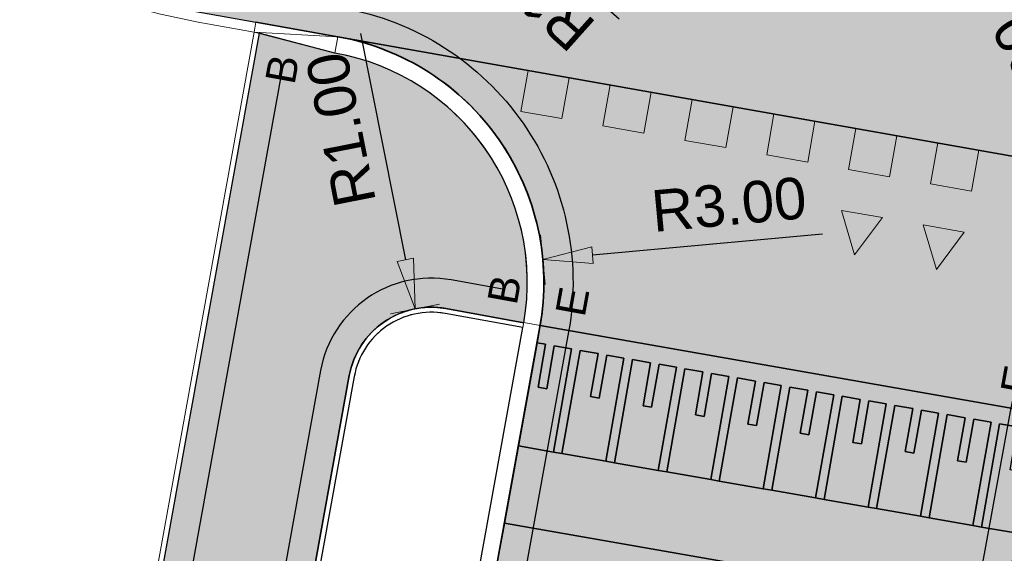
# Model space of a CAD drawing. Header units: metres. Extents: x 131295 to 132236, y 397710 to 398702.
# Tile 119 of 127: x 131690.73 to 131702.57, y 398681.91 to 398688.33. Entities that reach past the tile are written whole.
import ezdxf
from ezdxf.enums import TextEntityAlignment as Align

# ---------------------------------------------------------------- set-up
doc = ezdxf.new("R2010")
doc.units = ezdxf.units.M
doc.linetypes.add('AL-MATERIAALS', pattern=[2, 1, -1])
doc.layers.get('Defpoints').update_dxf_attribs({"color": 128})
for name, color, linetype, lineweight in [('N-IE-markering blokmarkering 0.5 - 0.5', 255, 'Continuous', 18), ('N-IE-markering haaitanden 0.5 - 0.5', 255, 'Continuous', 18), ('N-KO-opsluitband 120x250mm', 2, 'Continuous', 25), ('N-KO-opsluitband 60x200mm', 2, 'Continuous', 25), ('N-KO-opsluitband achterkant', 8, 'Continuous', 5), ('N-KO-tekst banden', 1, 'Continuous', 18), ('N-KO-trottoirband 180-200x250mm', 3, 'Continuous', 35), ('N-KO-trottoirband achterkant', 8, 'Continuous', 5), ('N-KO-verloopband', 1, 'Continuous', 18), ("N-VH-arcering 'MAT' grijs 252", 252, 'Continuous', 18), ("N-VH-arcering 'MAT' grijs 254", 254, 'Continuous', 18), ('X-AL-maatvoering', 1, 'Continuous', 18), ('X-AL-materiaalscheiding', 1, 'AL-MATERIAALS', 18), ('X-AL-sinusdrempel grijs', 252, 'Continuous', 25), ('X-AL-sinusdrempel wit', 255, 'Continuous', 25), ('X-AL-sinusdrempel zwart', 250, 'Continuous', 25)]:
    doc.layers.add(name, color=color, linetype=linetype, lineweight=lineweight)
doc.layers.add("N-VH-arcering 'MAT' kleur 1 (heiderood)", color=7, linetype='Continuous', lineweight=18, true_color=0xd98c8c)
doc.layers.add("N-VH-arcering 'MAT' kleur 8 (asfaltrood)", color=7, linetype='Continuous', lineweight=18, true_color=0xed7880)
doc.layers.add('X-AL-contourlijnen', color=30, linetype='Continuous', plot=False)
doc.layers.add('X-AL-hulplijn bandenlijnnummers', color=30, linetype='Continuous', plot=False)
doc.styles.add('CS Annotative', font='arial.ttf')
doc.dimstyles.new('CS Annotative', dxfattribs={"dimtxt": 2.5, "dimasz": 3, "dimexe": 0.18, "dimexo": 0.0625, "dimgap": 1, "dimtad": 1, "dimzin": 0, "dimdsep": 46, "dimtxsty": 'CS Annotative', "dimblk": 'CS Dimensionpijl', "dimcen": 0, "dimse1": 1, "dimse2": 1, "dimclrd": 256, "dimclre": 256, "dimclrt": 2, "dimadec": 0, "dimazin": 0, "dimtm": 1e-09, "dimtfac": 1, "dimtofl": 0, "dimtmove": 1, "dimatfit": 3, "dimfxl": 1, "dimtfillclr": 256, "dimtolj": 1, "dimtzin": 0, "dimarcsym": 0})

# ---------------------------------------------------------------- blocks, each defined once
blk = doc.blocks.new('CS Blokmarkering 0.5-0.5')
blk.add_hatch(color=256).paths.add_polyline_path([(0, -0.5), (0.5, -0.5), (0.5, 0), (0, 0)])
blk.add_lwpolyline([(0, -0.5), (0.5, -0.5), (0.5, 0), (0, 0)], close=True)
blk = doc.blocks.new('*U49')
blk.add_hatch(color=256).paths.add_polyline_path([(-0.08724816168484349, -0.4923289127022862), (0.2461644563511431, -0.04362408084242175), (-0.2461644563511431, 0.04362408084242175)])
blk.add_lwpolyline([(-0.08724816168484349, -0.4923289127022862), (0.2461644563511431, -0.04362408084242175), (-0.2461644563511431, 0.04362408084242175)], close=True)
blk = doc.blocks.new('CS Dimensionpijl')
h = blk.add_hatch(color=256)
h.dxf.hatch_style = 1
h.paths.add_polyline_path([(-1, -0.1666666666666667), (0, 0), (-1, 0.1666666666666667)])
at = {"flags": 128}
blk.add_lwpolyline([(0, 0.5), (0, -0.5)], dxfattribs=at)
blk.add_lwpolyline([(-1, -0.1666666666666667), (0, 0), (-1, 0.1666666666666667)], close=True, dxfattribs=at)
blk = doc.blocks.new('*D172')
at = {"layer": 'Defpoints', "color": 0, "transparency": 16777216}
for p in [(131697.0183164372, 398685.4409689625), (131694.0307966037, 398685.167609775)]:
    blk.add_point(p, dxfattribs=at)
at = {"layer": 'X-AL-maatvoering', "lineweight": -2, "transparency": 16777216}
blk.add_line((131700.3798536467, 398685.7485508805), (131697.6158204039, 398685.4956408), dxfattribs=at)
at = {"layer": 'X-AL-maatvoering', "lineweight": -2, "transparency": 16777216, "xscale": 0.6000000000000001, "yscale": 0.6000000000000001, "zscale": 0.6000000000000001, "rotation": 185.2280275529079}
blk.add_blockref('CS Dimensionpijl', (131697.0183164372, 398685.4409689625), dxfattribs=at)
at = {"layer": 'X-AL-maatvoering', "color": 2, "transparency": 16777216, "insert": (131699.2550878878, 398686.1029940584), "char_height": 0.5, "attachment_point": 5, "rotation": 5.228027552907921, "style": 'CS Annotative'}
blk.add_mtext('\\A1;R3.00', dxfattribs=at)
blk = doc.blocks.new('*D262')
at = {"layer": 'Defpoints', "color": 0, "transparency": 16777216}
for p in [(131704.5325634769, 398685.7070307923), (131705.9392232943, 398683.0572556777)]:
    blk.add_point(p, dxfattribs=at)
at = {"layer": 'X-AL-maatvoering', "lineweight": -2, "transparency": 16777216}
blk.add_line((131702.9497993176, 398688.6885399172), (131704.2512315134, 398686.236985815), dxfattribs=at)
at = {"layer": 'X-AL-maatvoering', "lineweight": -2, "transparency": 16777216, "xscale": 0.6000000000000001, "yscale": 0.6000000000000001, "zscale": 0.6000000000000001, "rotation": 297.9620479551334}
blk.add_blockref('CS Dimensionpijl', (131704.5325634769, 398685.7070307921), dxfattribs=at)
at = {"layer": 'X-AL-maatvoering', "color": 2, "transparency": 16777216, "insert": (131703.0575632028, 398687.5141826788), "char_height": 0.5, "attachment_point": 5, "rotation": 117.96204795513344, "style": 'CS Annotative'}
blk.add_mtext('\\A1;R3.00', dxfattribs=at)
blk = doc.blocks.new('*D263')
at = {"layer": 'Defpoints', "color": 0, "transparency": 16777216}
for p in [(131694.6713377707, 398691.2491416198), (131695.4169522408, 398690.5827640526)]:
    blk.add_point(p, dxfattribs=at)
at = {"layer": 'X-AL-maatvoering', "lineweight": -2, "transparency": 16777216}
blk.add_line((131697.9338333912, 398688.3333533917), (131695.8643209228, 398690.1829375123), dxfattribs=at)
at = {"layer": 'X-AL-maatvoering', "lineweight": -2, "transparency": 16777216, "xscale": 0.6000000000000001, "yscale": 0.6000000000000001, "zscale": 0.6000000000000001, "rotation": 138.2119044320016}
blk.add_blockref('CS Dimensionpijl', (131695.4169522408, 398690.5827640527), dxfattribs=at)
at = {"layer": 'X-AL-maatvoering', "color": 2, "transparency": 16777216, "insert": (131696.8193687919, 398688.718763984), "char_height": 0.5, "attachment_point": 5, "rotation": 138.2119044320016, "style": 'CS Annotative'}
blk.add_mtext('\\A1;R1.00', dxfattribs=at)
blk = doc.blocks.new('*D264')
at = {"layer": 'Defpoints', "color": 0, "transparency": 16777216}
for p in [(131695.4820258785, 398684.8487232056), (131695.6757270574, 398683.8676626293)]:
    blk.add_point(p, dxfattribs=at)
at = {"layer": 'X-AL-maatvoering', "lineweight": -2, "transparency": 16777216}
blk.add_line((131694.8281720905, 398688.1603714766), (131695.3658051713, 398685.437359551), dxfattribs=at)
at = {"layer": 'X-AL-maatvoering', "lineweight": -2, "transparency": 16777216, "xscale": 0.6000000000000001, "yscale": 0.6000000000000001, "zscale": 0.6000000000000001, "rotation": 281.1688600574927}
blk.add_blockref('CS Dimensionpijl', (131695.4820258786, 398684.8487232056), dxfattribs=at)
at = {"layer": 'X-AL-maatvoering', "color": 2, "transparency": 16777216, "insert": (131694.5922146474, 398687.004994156), "char_height": 0.5, "attachment_point": 5, "rotation": 101.16886005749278, "style": 'CS Annotative'}
blk.add_mtext('\\A1;R1.00', dxfattribs=at)

msp = doc.modelspace()

# ---------------------------------------------------------------- hatches: boundary and pattern name
at = {"layer": "N-VH-arcering 'MAT' grijs 252"}
h = msp.add_hatch(color=256, dxfattribs=at)
h.dxf.hatch_style = 1
edge = h.paths.add_edge_path()
edge.add_line((131706.462712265, 398686.0112291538), (131694.5542855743, 398688.1215832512))
edge.add_arc((131694.0307966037, 398685.167609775), 3.00000000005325, -9.99219296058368, 79.95065141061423, ccw=False)
edge.add_line((131696.9852908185, 398684.6470678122), (131702.9879118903, 398683.5955502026))
edge.add_arc((131705.9392232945, 398683.0572556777), 3.000000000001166, 79.95065141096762, 169.6633514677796, ccw=False)
at = {"layer": "N-VH-arcering 'MAT' grijs 254"}
h = msp.add_hatch(color=256, dxfattribs=at)
h.dxf.hatch_style = 1
edge = h.paths.add_edge_path()
edge.add_line((131693.6469800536, 398670.3447767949), (131693.7003643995, 398670.6399887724))
edge.add_line((131693.7003643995, 398670.6399887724), (131693.7537487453, 398670.9352007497))
edge.add_line((131693.7537487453, 398670.9352007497), (131693.8071330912, 398671.2304127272))
edge.add_line((131693.8071330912, 398671.2304127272), (131693.8605174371, 398671.5256247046))
edge.add_line((131693.8605174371, 398671.5256247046), (131693.913901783, 398671.820836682))
edge.add_line((131693.913901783, 398671.820836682), (131693.9672861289, 398672.1160486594))
edge.add_line((131693.9672861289, 398672.1160486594), (131694.0206704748, 398672.4112606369))
edge.add_line((131694.0206704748, 398672.4112606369), (131694.0740548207, 398672.7064726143))
edge.add_line((131694.0740548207, 398672.7064726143), (131694.1274391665, 398673.0016845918))
edge.add_line((131694.1274391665, 398673.0016845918), (131694.1808235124, 398673.2968965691))
edge.add_line((131694.1808235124, 398673.2968965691), (131694.2342078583, 398673.5921085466))
edge.add_line((131694.2342078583, 398673.5921085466), (131694.2875922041, 398673.887320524))
edge.add_line((131694.2875922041, 398673.887320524), (131694.34097655, 398674.1825325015))
edge.add_line((131694.34097655, 398674.1825325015), (131694.3943608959, 398674.4777444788))
edge.add_line((131694.3943608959, 398674.4777444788), (131694.6895728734, 398674.4243601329))
edge.add_line((131694.6895728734, 398674.4243601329), (131695.1036902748, 398675.3656925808))
edge.add_line((131695.1036902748, 398675.3656925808), (131694.1688523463, 398675.5347430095))
edge.add_arc((131694.3468001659, 398676.5187829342), 1.000000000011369, 169.7497511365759, 259.74975113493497, ccw=False)
edge.add_line((131693.3627602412, 398676.6967307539), (131694.6916871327, 398684.0456104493))
edge.add_arc((131695.6757270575, 398683.8676626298), 1.000000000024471, 79.74975113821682, 169.7497511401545, ccw=False)
edge.add_line((131695.8536748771, 398684.8517025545), (131696.7884807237, 398684.6826579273))
edge.add_arc((131694.0307966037, 398685.1676097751), 2.80000000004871, 350.0262431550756, 439.9506514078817)
edge.add_line((131694.5193863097, 398687.9246516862), (131693.607001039, 398688.1626913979))
edge.add_line((131693.607001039, 398688.1626913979), (131691.2355927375, 398675.0489569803))
edge.add_line((131691.2355927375, 398675.0489569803), (131691.1470291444, 398675.064972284))
edge.add_line((131691.1470291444, 398675.064972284), (131689.5031669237, 398665.974520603))
edge.add_line((131689.5031669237, 398665.974520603), (131688.8613545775, 398666.1342923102))
edge.add_line((131688.8613545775, 398666.1342923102), (131688.5223419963, 398664.2595746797))
edge.add_line((131688.5223419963, 398664.2595746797), (131687.8283454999, 398660.4218189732))
edge.add_line((131687.8283454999, 398660.4218189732), (131687.6681924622, 398659.5361830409))
edge.add_line((131687.6681924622, 398659.5361830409), (131684.4324283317, 398641.6426168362))
edge.add_line((131684.4324283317, 398641.6426168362), (131687.1877401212, 398641.1443629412))
edge.add_arc((131687.3656879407, 398642.128402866), 1.000000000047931, 169.7497511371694, 259.7497511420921, ccw=False)
edge.add_line((131686.3816480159, 398642.3063506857), (131687.2862952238, 398647.3089911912))
edge.add_arc((131688.2703351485, 398647.1310433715), 0.9999999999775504, 79.74975114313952, 169.7497511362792, ccw=False)
edge.add_line((131688.448282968, 398648.1150832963), (131690.1211508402, 398647.8125720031))
edge.add_line((131690.1211508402, 398647.8125720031), (131691.1888382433, 398653.7168142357))
edge.add_line((131691.1888382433, 398653.7168142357), (131691.1306164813, 398654.7435616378))
edge.add_line((131691.1306164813, 398654.7435616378), (131690.8354045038, 398654.7969459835))
edge.add_line((131690.8354045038, 398654.7969459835), (131690.8709940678, 398654.9937539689))
edge.add_line((131690.8709940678, 398654.9937539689), (131690.9243784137, 398655.2889659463))
edge.add_line((131690.9243784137, 398655.2889659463), (131690.9777627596, 398655.5841779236))
edge.add_line((131690.9777627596, 398655.5841779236), (131691.0311471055, 398655.8793899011))
edge.add_line((131691.0311471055, 398655.8793899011), (131691.0845314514, 398656.1746018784))
edge.add_line((131691.0845314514, 398656.1746018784), (131691.1379157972, 398656.469813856))
edge.add_line((131691.1379157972, 398656.469813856), (131691.1913001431, 398656.7650258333))
edge.add_line((131691.1913001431, 398656.7650258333), (131691.244684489, 398657.0602378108))
edge.add_line((131691.244684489, 398657.0602378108), (131691.2980688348, 398657.3554497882))
edge.add_line((131691.2980688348, 398657.3554497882), (131691.3514531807, 398657.6506617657))
edge.add_line((131691.3514531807, 398657.6506617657), (131691.4048375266, 398657.9458737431))
edge.add_line((131691.4048375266, 398657.9458737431), (131691.4582218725, 398658.2410857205))
edge.add_line((131691.4582218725, 398658.2410857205), (131691.5116062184, 398658.5362976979))
edge.add_line((131691.5116062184, 398658.5362976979), (131691.5649905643, 398658.8315096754))
edge.add_line((131691.5649905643, 398658.8315096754), (131691.6183749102, 398659.1267216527))
edge.add_line((131691.6183749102, 398659.1267216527), (131691.671759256, 398659.4219336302))
edge.add_line((131691.671759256, 398659.4219336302), (131691.7251436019, 398659.7171456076))
edge.add_line((131691.7251436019, 398659.7171456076), (131691.7785279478, 398660.0123575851))
edge.add_line((131691.7785279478, 398660.0123575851), (131691.8319122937, 398660.3075695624))
edge.add_line((131691.8319122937, 398660.3075695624), (131691.8852966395, 398660.60278154))
edge.add_line((131691.8852966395, 398660.60278154), (131691.9386809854, 398660.8979935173))
edge.add_line((131691.9386809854, 398660.8979935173), (131691.9920653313, 398661.1932054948))
edge.add_line((131691.9920653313, 398661.1932054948), (131692.0454496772, 398661.4884174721))
edge.add_line((131692.0454496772, 398661.4884174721), (131692.0988340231, 398661.7836294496))
edge.add_line((131692.0988340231, 398661.7836294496), (131692.152218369, 398662.078841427))
edge.add_line((131692.152218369, 398662.078841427), (131692.2056027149, 398662.3740534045))
edge.add_line((131692.2056027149, 398662.3740534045), (131692.2589870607, 398662.6692653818))
edge.add_line((131692.2589870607, 398662.6692653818), (131692.3123714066, 398662.9644773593))
edge.add_line((131692.3123714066, 398662.9644773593), (131692.3657557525, 398663.2596893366))
edge.add_line((131692.3657557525, 398663.2596893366), (131692.4191400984, 398663.5549013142))
edge.add_line((131692.4191400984, 398663.5549013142), (131692.4725244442, 398663.8501132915))
edge.add_line((131692.4725244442, 398663.8501132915), (131692.5259087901, 398664.145325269))
edge.add_line((131692.5259087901, 398664.145325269), (131692.579293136, 398664.4405372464))
edge.add_line((131692.579293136, 398664.4405372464), (131692.6326774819, 398664.7357492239))
edge.add_line((131692.6326774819, 398664.7357492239), (131692.6860618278, 398665.0309612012))
edge.add_line((131692.6860618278, 398665.0309612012), (131692.7394461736, 398665.3261731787))
edge.add_line((131692.7394461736, 398665.3261731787), (131692.7928305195, 398665.6213851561))
edge.add_line((131692.7928305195, 398665.6213851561), (131692.8462148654, 398665.9165971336))
edge.add_line((131692.8462148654, 398665.9165971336), (131692.8995992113, 398666.2118091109))
edge.add_line((131692.8995992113, 398666.2118091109), (131692.9529835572, 398666.5070210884))
edge.add_line((131692.9529835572, 398666.5070210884), (131693.006367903, 398666.8022330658))
edge.add_line((131693.006367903, 398666.8022330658), (131693.0597522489, 398667.0974450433))
edge.add_line((131693.0597522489, 398667.0974450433), (131693.1131365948, 398667.3926570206))
edge.add_line((131693.1131365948, 398667.3926570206), (131693.1665209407, 398667.6878689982))
edge.add_line((131693.1665209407, 398667.6878689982), (131693.2199052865, 398667.9830809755))
edge.add_line((131693.2199052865, 398667.9830809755), (131693.2732896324, 398668.278292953))
edge.add_line((131693.2732896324, 398668.278292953), (131693.3266739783, 398668.5735049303))
edge.add_line((131693.3266739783, 398668.5735049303), (131693.3800583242, 398668.8687169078))
edge.add_line((131693.3800583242, 398668.8687169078), (131693.4334426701, 398669.1639288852))
edge.add_line((131693.4334426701, 398669.1639288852), (131693.486827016, 398669.4591408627))
edge.add_line((131693.486827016, 398669.4591408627), (131693.5402113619, 398669.75435284))
edge.add_line((131693.5402113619, 398669.75435284), (131693.5935957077, 398670.0495648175))
edge.add_line((131693.5935957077, 398670.0495648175), (131693.6469800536, 398670.3447767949))
at = {"layer": "N-VH-arcering 'MAT' kleur 1 (heiderood)"}
h = msp.add_hatch(color=256, dxfattribs=at)
h.dxf.hatch_style = 1
h.paths.add_polyline_path([(131696.5555703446, 398682.2705704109), (131696.4665964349, 398681.7785504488), (131702.4588657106, 398680.6949447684), (131702.5545742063, 398681.2196864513)])
at = {"layer": "N-VH-arcering 'MAT' kleur 8 (asfaltrood)"}
h = msp.add_hatch(color=256, dxfattribs=at)
h.dxf.hatch_style = 1
edge = h.paths.add_edge_path()
edge.add_line((131694.4968414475, 398690.2644837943), (131693.4088988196, 398690.4572837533))
edge.add_arc((131694.8048694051, 398698.3345463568), 7.999999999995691, 242.3400449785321, 259.9506514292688, ccw=False)
edge.add_line((131691.0910844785, 398691.2487999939), (131686.0298047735, 398693.9015204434))
edge.add_arc((131674.4242268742, 398671.7585630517), 25.00000000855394, 62.34004497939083, 73.39634061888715)
edge.add_line((131681.5679662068, 398695.7161712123), (131681.1672807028, 398693.3903363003))
edge.add_arc((131676.2279430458, 398673.1068568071), 20.8762208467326, 63.90191455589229, 76.31397667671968, ccw=False)
edge.add_line((131685.4115838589, 398691.8545856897), (131690.1464000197, 398689.3729714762))
edge.add_arc((131694.7329244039, 398698.1238682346), 9.880000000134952, 242.3400449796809, 259.9506514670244)
edge.add_line((131693.0089007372, 398688.395448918), (131693.5694423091, 398688.2961124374))
edge.add_line((131693.5694423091, 398688.2961124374), (131694.5542855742, 398688.1215832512))
edge.add_line((131694.5542855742, 398688.1215832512), (131706.4627122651, 398686.0112291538))
edge.add_line((131706.4627122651, 398686.0112291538), (131708.8889790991, 398685.5812578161))
edge.add_line((131708.8889790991, 398685.5812578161), (131710.3425623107, 398685.3236607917))
edge.add_arc((131712.9390676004, 398699.9753692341), 14.88000000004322, 259.9506514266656, 272.4821893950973)
edge.add_line((131713.5835029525, 398685.1093306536), (131718.9060772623, 398685.3400615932))
edge.add_arc((131720.608683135, 398637.2218580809), 48.14831643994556, 88.95076984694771, 92.02649812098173, ccw=False)
edge.add_line((131721.4903509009, 398685.3621015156), (131721.913371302, 398687.6701772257))
edge.add_arc((131720.7044060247, 398655.5293489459), 32.16355763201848, 87.84585616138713, 94.88572603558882)
edge.add_line((131717.9650775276, 398687.5760417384), (131714.1647992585, 398687.2722556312))
edge.add_arc((131712.9695441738, 398702.2245586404), 14.99999999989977, 259.9506514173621, 274.5703834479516, ccw=False)
edge.add_line((131710.352099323, 398687.4546912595), (131709.3750912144, 398687.6278319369))
edge.add_line((131709.3750912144, 398687.6278319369), (131707.6515630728, 398687.9332673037))
edge.add_line((131707.6515630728, 398687.9332673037), (131694.4968414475, 398690.2644837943))
at = {"layer": 'X-AL-sinusdrempel grijs'}
msp.add_hatch(color=256, dxfattribs=at).paths.add_polyline_path([(131702.7241411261, 398682.1493722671), (131702.2914459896, 398682.2251702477), (131702.1880208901, 398682.2432878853), (131701.6610453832, 398682.3356015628), (131701.5576202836, 398682.3537192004), (131701.0306447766, 398682.4460328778), (131700.9272196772, 398682.4641505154), (131700.4002441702, 398682.5564641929), (131700.2968190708, 398682.5745818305), (131699.7698435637, 398682.666895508), (131699.6664184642, 398682.6850131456), (131699.1394429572, 398682.7773268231), (131699.0360178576, 398682.7954444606), (131698.5090423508, 398682.8877581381), (131698.4056172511, 398682.9058757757), (131697.8786417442, 398682.9981894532), (131697.7752166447, 398683.0163070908), (131697.2482411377, 398683.1086207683), (131697.1448160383, 398683.1267384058), (131696.7237335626, 398683.2005021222), (131696.5555703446, 398682.2705704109), (131702.5545742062, 398681.2196864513)])
at = {"layer": 'X-AL-sinusdrempel wit'}
h = msp.add_hatch(color=256, dxfattribs=at)
edge = h.paths.add_edge_path()
edge.add_arc((131694.0307966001, 398685.1676097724), 3.000000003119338, 349.74975120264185, 350.0078070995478, ccw=False)
edge.add_line((131696.982916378, 398684.6337663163), (131696.9479511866, 398684.4404110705))
edge.add_line((131696.9479511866, 398684.4404110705), (131697.0519523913, 398684.4221925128))
edge.add_line((131697.0519523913, 398684.4221925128), (131696.9613642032, 398683.9050670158))
edge.add_line((131696.9613642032, 398683.9050670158), (131697.0647893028, 398683.886949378))
edge.add_line((131697.0647893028, 398683.886949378), (131697.1553774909, 398684.4040748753))
edge.add_line((131697.1553774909, 398684.4040748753), (131697.3622276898, 398684.3678396))
edge.add_line((131697.3622276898, 398684.3678396), (131697.1448160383, 398683.1267384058))
edge.add_line((131697.1448160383, 398683.1267384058), (131697.2482411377, 398683.1086207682))
edge.add_line((131697.2482411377, 398683.1086207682), (131697.4656527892, 398684.3497219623))
edge.add_line((131697.4656527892, 398684.3497219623), (131697.6823529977, 398684.3117611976))
edge.add_line((131697.6823529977, 398684.3117611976), (131697.5917648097, 398683.7946357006))
edge.add_line((131697.5917648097, 398683.7946357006), (131697.6951899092, 398683.7765180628))
edge.add_line((131697.6951899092, 398683.7765180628), (131697.7857780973, 398684.2936435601))
edge.add_line((131697.7857780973, 398684.2936435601), (131697.9926282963, 398684.2574082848))
edge.add_line((131697.9926282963, 398684.2574082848), (131697.7752166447, 398683.0163070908))
edge.add_line((131697.7752166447, 398683.0163070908), (131697.8786417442, 398682.9981894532))
edge.add_line((131697.8786417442, 398682.9981894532), (131698.0960533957, 398684.2392906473))
edge.add_line((131698.0960533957, 398684.2392906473), (131698.3127536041, 398684.2013298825))
edge.add_line((131698.3127536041, 398684.2013298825), (131698.2221654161, 398683.6842043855))
edge.add_line((131698.2221654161, 398683.6842043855), (131698.3255905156, 398683.6660867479))
edge.add_line((131698.3255905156, 398683.6660867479), (131698.4161787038, 398684.183212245))
edge.add_line((131698.4161787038, 398684.183212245), (131698.6230289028, 398684.1469769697))
edge.add_line((131698.6230289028, 398684.1469769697), (131698.4056172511, 398682.9058757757))
edge.add_line((131698.4056172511, 398682.9058757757), (131698.5090423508, 398682.8877581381))
edge.add_line((131698.5090423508, 398682.8877581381), (131698.7264540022, 398684.1288593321))
edge.add_line((131698.7264540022, 398684.1288593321), (131698.9431542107, 398684.0908985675))
edge.add_line((131698.9431542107, 398684.0908985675), (131698.8525660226, 398683.5737730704))
edge.add_line((131698.8525660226, 398683.5737730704), (131698.9559911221, 398683.5556554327))
edge.add_line((131698.9559911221, 398683.5556554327), (131699.0465793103, 398684.0727809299))
edge.add_line((131699.0465793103, 398684.0727809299), (131699.2534295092, 398684.0365456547))
edge.add_line((131699.2534295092, 398684.0365456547), (131699.0360178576, 398682.7954444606))
edge.add_line((131699.0360178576, 398682.7954444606), (131699.1394429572, 398682.777326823))
edge.add_line((131699.1394429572, 398682.777326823), (131699.3568546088, 398684.018428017))
edge.add_line((131699.3568546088, 398684.018428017), (131699.5735548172, 398683.9804672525))
edge.add_line((131699.5735548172, 398683.9804672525), (131699.4829666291, 398683.4633417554))
edge.add_line((131699.4829666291, 398683.4633417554), (131699.5863917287, 398683.4452241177))
edge.add_line((131699.5863917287, 398683.4452241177), (131699.6769799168, 398683.9623496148))
edge.add_line((131699.6769799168, 398683.9623496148), (131699.8838301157, 398683.9261143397))
edge.add_line((131699.8838301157, 398683.9261143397), (131699.6664184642, 398682.6850131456))
edge.add_line((131699.6664184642, 398682.6850131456), (131699.7698435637, 398682.666895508))
edge.add_line((131699.7698435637, 398682.666895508), (131699.9872552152, 398683.9079967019))
edge.add_line((131699.9872552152, 398683.9079967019), (131700.2039554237, 398683.8700359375))
edge.add_line((131700.2039554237, 398683.8700359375), (131700.1133672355, 398683.3529104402))
edge.add_line((131700.1133672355, 398683.3529104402), (131700.2167923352, 398683.3347928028))
edge.add_line((131700.2167923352, 398683.3347928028), (131700.3073805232, 398683.8519182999))
edge.add_line((131700.3073805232, 398683.8519182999), (131700.5142307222, 398683.8156830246))
edge.add_line((131700.5142307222, 398683.8156830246), (131700.2968190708, 398682.5745818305))
edge.add_line((131700.2968190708, 398682.5745818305), (131700.4002441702, 398682.5564641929))
edge.add_line((131700.4002441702, 398682.5564641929), (131700.6176558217, 398683.7975653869))
edge.add_line((131700.6176558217, 398683.7975653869), (131700.8343560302, 398683.7596046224))
edge.add_line((131700.8343560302, 398683.7596046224), (131700.7437678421, 398683.2424791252))
edge.add_line((131700.7437678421, 398683.2424791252), (131700.8471929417, 398683.2243614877))
edge.add_line((131700.8471929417, 398683.2243614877), (131700.9377811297, 398683.7414869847))
edge.add_line((131700.9377811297, 398683.7414869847), (131701.1446313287, 398683.7052517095))
edge.add_line((131701.1446313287, 398683.7052517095), (131700.9272196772, 398682.4641505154))
edge.add_line((131700.9272196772, 398682.4641505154), (131701.0306447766, 398682.4460328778))
edge.add_line((131701.0306447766, 398682.4460328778), (131701.2480564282, 398683.6871340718))
edge.add_line((131701.2480564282, 398683.6871340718), (131701.4647566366, 398683.6491733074))
edge.add_line((131701.4647566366, 398683.6491733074), (131701.3741684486, 398683.1320478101))
edge.add_line((131701.3741684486, 398683.1320478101), (131701.4775935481, 398683.1139301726))
edge.add_line((131701.4775935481, 398683.1139301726), (131701.5681817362, 398683.6310556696))
edge.add_line((131701.5681817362, 398683.6310556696), (131701.7750319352, 398683.5948203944))
edge.add_line((131701.7750319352, 398683.5948203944), (131701.5576202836, 398682.3537192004))
edge.add_line((131701.5576202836, 398682.3537192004), (131701.6610453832, 398682.3356015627))
edge.add_line((131701.6610453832, 398682.3356015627), (131701.8784570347, 398683.5767027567))
edge.add_line((131701.8784570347, 398683.5767027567), (131702.0951572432, 398683.5387419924))
edge.add_line((131702.0951572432, 398683.5387419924), (131702.004569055, 398683.021616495))
edge.add_line((131702.004569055, 398683.021616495), (131702.1079941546, 398683.0034988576))
edge.add_line((131702.1079941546, 398683.0034988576), (131702.1985823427, 398683.5206243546))
edge.add_line((131702.1985823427, 398683.5206243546), (131702.4054325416, 398683.4843890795))
edge.add_line((131702.4054325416, 398683.4843890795), (131702.1880208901, 398682.2432878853))
edge.add_line((131702.1880208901, 398682.2432878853), (131702.2914459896, 398682.2251702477))
edge.add_line((131702.2914459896, 398682.2251702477), (131702.5088576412, 398683.4662714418))
edge.add_line((131702.5088576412, 398683.4662714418), (131702.7255578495, 398683.4283106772))
edge.add_line((131702.7255578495, 398683.4283106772), (131702.6349696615, 398682.9111851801))
edge.add_line((131702.6349696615, 398682.9111851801), (131702.738394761, 398682.8930675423))
edge.add_line((131702.738394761, 398682.8930675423), (131702.8289829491, 398683.4101930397))
edge.add_line((131702.8289829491, 398683.4101930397), (131702.9502303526, 398683.3889533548))
edge.add_line((131702.9502303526, 398683.3889533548), (131702.9879118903, 398683.5955502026))
edge.add_line((131702.9879118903, 398683.5955502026), (131696.9852908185, 398684.6470678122))
at = {"layer": 'X-AL-sinusdrempel zwart'}
for points in [[(131697.3622276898, 398684.3678396), (131697.1553774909, 398684.4040748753), (131697.0647893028, 398683.886949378), (131696.9613642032, 398683.9050670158), (131697.0519523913, 398684.4221925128), (131696.9479511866, 398684.4404110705), (131696.7237335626, 398683.2005021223), (131697.1448160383, 398683.1267384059)], [(131697.9926282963, 398684.2574082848), (131697.7857780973, 398684.2936435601), (131697.6951899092, 398683.7765180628), (131697.5917648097, 398683.7946357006), (131697.6823529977, 398684.3117611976), (131697.4656527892, 398684.3497219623), (131697.2482411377, 398683.1086207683), (131697.7752166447, 398683.0163070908)], [(131698.6230289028, 398684.1469769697), (131698.4161787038, 398684.183212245), (131698.3255905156, 398683.6660867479), (131698.2221654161, 398683.6842043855), (131698.3127536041, 398684.2013298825), (131698.0960533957, 398684.2392906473), (131697.8786417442, 398682.9981894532), (131698.4056172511, 398682.9058757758)], [(131699.2534295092, 398684.0365456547), (131699.0465793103, 398684.0727809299), (131698.9559911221, 398683.5556554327), (131698.8525660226, 398683.5737730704), (131698.9431542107, 398684.0908985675), (131698.7264540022, 398684.1288593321), (131698.5090423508, 398682.8877581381), (131699.0360178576, 398682.7954444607)], [(131699.8838301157, 398683.9261143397), (131699.6769799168, 398683.9623496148), (131699.5863917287, 398683.4452241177), (131699.4829666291, 398683.4633417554), (131699.5735548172, 398683.9804672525), (131699.3568546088, 398684.018428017), (131699.1394429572, 398682.7773268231), (131699.6664184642, 398682.6850131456)], [(131700.5142307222, 398683.8156830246), (131700.3073805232, 398683.8519182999), (131700.2167923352, 398683.3347928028), (131700.1133672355, 398683.3529104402), (131700.2039554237, 398683.8700359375), (131699.9872552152, 398683.9079967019), (131699.7698435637, 398682.666895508), (131700.2968190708, 398682.5745818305)], [(131701.1446313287, 398683.7052517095), (131700.9377811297, 398683.7414869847), (131700.8471929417, 398683.2243614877), (131700.7437678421, 398683.2424791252), (131700.8343560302, 398683.7596046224), (131700.6176558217, 398683.7975653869), (131700.4002441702, 398682.5564641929), (131700.9272196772, 398682.4641505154)], [(131701.7750319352, 398683.5948203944), (131701.5681817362, 398683.6310556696), (131701.4775935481, 398683.1139301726), (131701.3741684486, 398683.1320478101), (131701.4647566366, 398683.6491733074), (131701.2480564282, 398683.6871340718), (131701.0306447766, 398682.4460328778), (131701.5576202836, 398682.3537192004)], [(131702.4054325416, 398683.4843890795), (131702.1985823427, 398683.5206243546), (131702.1079941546, 398683.0034988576), (131702.004569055, 398683.021616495), (131702.0951572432, 398683.5387419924), (131701.8784570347, 398683.5767027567), (131701.6610453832, 398682.3356015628), (131702.1880208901, 398682.2432878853)], [(131702.9502303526, 398683.3889533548), (131702.8289829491, 398683.4101930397), (131702.738394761, 398682.8930675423), (131702.6349696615, 398682.9111851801), (131702.7255578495, 398683.4283106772), (131702.5088576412, 398683.4662714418), (131702.2914459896, 398682.2251702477), (131702.7241411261, 398682.1493722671)]]:
    msp.add_hatch(color=256, dxfattribs=at).paths.add_polyline_path(points)

# ---------------------------------------------------------------- linework, layer by layer
at = {"layer": 'N-KO-opsluitband 120x250mm', "flags": 128}
msp.add_lwpolyline([(131681.1672807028, 398693.3903363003, -0.05421084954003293), (131685.4115838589, 398691.8545856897), (131690.1464000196, 398689.3729714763, 0.07699236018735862), (131693.0089007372, 398688.395448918), (131693.5694423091, 398688.2961124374)], format="xyb", dxfattribs=at)
at = {"layer": 'N-KO-opsluitband 60x200mm', "flags": 128}
msp.add_lwpolyline([(131693.607001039, 398688.1626913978), (131691.2355927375, 398675.0489569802), (131691.1470291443, 398675.064972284), (131689.5031669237, 398665.9745206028), (131686.0240753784, 398666.8405999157)], dxfattribs=at)
msp.add_lwpolyline([(131696.7885128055, 398684.6826521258), (131695.853674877, 398684.8517025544, 0.4142135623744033), (131694.6916871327, 398684.0456104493), (131693.3627602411, 398676.6967307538, 0.4142135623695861), (131694.1688523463, 398675.5347430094), (131695.1036902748, 398675.3656925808)], format="xyb", dxfattribs=at)
at = {"layer": 'N-KO-opsluitband achterkant', "flags": 128}
for points in [[(131681.1672807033, 398693.3903363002), (131681.1468598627, 398693.2718006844, -0.05409200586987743), (131685.3573279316, 398691.7475390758), (131690.0906932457, 398689.2666852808, 0.07699236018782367), (131692.9879611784, 398688.2772899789), (131693.5485027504, 398688.1779534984), (131691.1872272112, 398675.1186762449), (131691.098663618, 398675.1346915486), (131689.4555198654, 398666.048212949), (131686.0385693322, 398666.8988229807)], [(131696.7778359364, 398684.6236097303), (131695.8429980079, 398684.7926601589, 0.4142135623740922), (131694.7507295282, 398684.0349335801), (131693.4218026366, 398676.6860538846, 0.4142135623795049), (131694.1795292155, 398675.5937854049), (131695.1143671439, 398675.4247349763)]]:
    msp.add_lwpolyline(points, format="xyb", dxfattribs=at)
at = {"layer": 'N-KO-trottoirband 180-200x250mm'}
msp.add_lwpolyline([(131693.5694423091, 398688.2961124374), (131694.5542855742, 398688.1215832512, -0.4152409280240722), (131696.982916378, 398684.6337663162), (131695.3004982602, 398675.3301030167)], format="xyb", dxfattribs=at)
at = {"layer": 'N-KO-trottoirband achterkant'}
msp.add_lwpolyline([(131693.5694423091, 398688.2961124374), (131693.5485027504, 398688.1779534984), (131694.5193863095, 398687.9246516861, -0.4152409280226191), (131696.786108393, 398684.6693558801), (131695.1036902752, 398675.3656925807), (131695.3004982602, 398675.3301030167)], format="xyb", dxfattribs=at)
at = {"layer": 'N-KO-trottoirband achterkant', "ltscale": 2, "flags": 128}
msp.add_lwpolyline([(131696.7885734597, 398684.6831855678), (131696.9855575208, 398684.6485838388)], dxfattribs=at)
at = {"layer": 'N-KO-verloopband', "flags": 128}
for points in [[(131693.5485027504, 398688.1779534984), (131693.5694423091, 398688.2961124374)], [(131693.5485027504, 398688.1779534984), (131694.5193863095, 398687.9246516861)], [(131693.5485027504, 398688.1779534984), (131694.5541001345, 398688.121616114)], [(131694.5192008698, 398687.9246845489), (131694.5541001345, 398688.121616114)]]:
    msp.add_lwpolyline(points, dxfattribs=at)
at = {"layer": 'X-AL-contourlijnen', "flags": 128}
for points in [[(131694.4968414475, 398690.2644837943), (131693.4088988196, 398690.4572837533, -0.07699236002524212), (131691.0910844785, 398691.2487999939), (131686.0298047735, 398693.9015204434, 0.04827965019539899), (131681.5679662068, 398695.7161712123), (131681.1672807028, 398693.3903363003, -0.05421084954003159), (131685.4115838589, 398691.8545856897), (131690.1464000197, 398689.3729714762, 0.07699236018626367), (131693.0089007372, 398688.395448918), (131693.5694423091, 398688.2961124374), (131694.5542855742, 398688.1215832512), (131706.4627122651, 398686.0112291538), (131708.8889790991, 398685.5812578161), (131710.3425623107, 398685.3236607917, 0.05473370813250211), (131713.5835029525, 398685.1093306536), (131718.9060772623, 398685.3400615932, -0.01342120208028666), (131721.4903509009, 398685.3621015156), (131721.913371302, 398687.6701772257, 0.03072689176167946), (131717.9650775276, 398687.5760417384), (131714.1647992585, 398687.2722556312, -0.06387728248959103), (131710.352099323, 398687.4546912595), (131709.3750912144, 398687.6278319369), (131707.6515630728, 398687.9332673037)], [(131706.462712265, 398686.0112291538), (131694.5542855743, 398688.1215832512, -0.413921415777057), (131696.9852908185, 398684.6470678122), (131702.9879118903, 398683.5955502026, -0.4127456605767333)], [(131696.7778359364, 398684.6236097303), (131695.8429980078, 398684.7926601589, 0.4142135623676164), (131694.7507295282, 398684.0349335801), (131693.4218026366, 398676.6860538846, 0.4142135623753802), (131694.1795292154, 398675.5937854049), (131695.1143671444, 398675.4247349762)]]:
    msp.add_lwpolyline(points, format="xyb", close=True, dxfattribs=at)
for points in [[(131694.6895728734, 398674.4243601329), (131695.1036902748, 398675.3656925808), (131694.1688523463, 398675.5347430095, -0.4142135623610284), (131693.3627602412, 398676.6967307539), (131694.6916871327, 398684.0456104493, -0.4142135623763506), (131695.8536748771, 398684.8517025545), (131696.7884807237, 398684.6826579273, 0.4138271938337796), (131694.5193863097, 398687.9246516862), (131693.607001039, 398688.1626913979), (131691.2355927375, 398675.0489569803)], [(131702.9879118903, 398683.5955502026), (131696.9852908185, 398684.6470678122, -0.001125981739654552), (131696.982916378, 398684.6337663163), (131696.9479511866, 398684.4404110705), (131697.0519523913, 398684.4221925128), (131696.9613642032, 398683.9050670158), (131697.0647893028, 398683.886949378), (131697.1553774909, 398684.4040748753), (131697.3622276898, 398684.3678396), (131697.1448160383, 398683.1267384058), (131697.2482411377, 398683.1086207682), (131697.4656527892, 398684.3497219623), (131697.6823529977, 398684.3117611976), (131697.5917648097, 398683.7946357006), (131697.6951899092, 398683.7765180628), (131697.7857780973, 398684.2936435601), (131697.9926282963, 398684.2574082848), (131697.7752166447, 398683.0163070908), (131697.8786417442, 398682.9981894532), (131698.0960533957, 398684.2392906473), (131698.3127536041, 398684.2013298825), (131698.2221654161, 398683.6842043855), (131698.3255905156, 398683.6660867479), (131698.4161787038, 398684.183212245), (131698.6230289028, 398684.1469769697), (131698.4056172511, 398682.9058757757), (131698.5090423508, 398682.8877581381), (131698.7264540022, 398684.1288593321), (131698.9431542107, 398684.0908985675), (131698.8525660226, 398683.5737730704), (131698.9559911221, 398683.5556554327), (131699.0465793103, 398684.0727809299), (131699.2534295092, 398684.0365456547), (131699.0360178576, 398682.7954444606), (131699.1394429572, 398682.777326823), (131699.3568546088, 398684.018428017), (131699.5735548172, 398683.9804672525), (131699.4829666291, 398683.4633417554), (131699.5863917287, 398683.4452241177), (131699.6769799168, 398683.9623496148), (131699.8838301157, 398683.9261143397), (131699.6664184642, 398682.6850131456), (131699.7698435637, 398682.666895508), (131699.9872552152, 398683.9079967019), (131700.2039554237, 398683.8700359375), (131700.1133672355, 398683.3529104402), (131700.2167923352, 398683.3347928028), (131700.3073805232, 398683.8519182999), (131700.5142307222, 398683.8156830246), (131700.2968190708, 398682.5745818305), (131700.4002441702, 398682.5564641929), (131700.6176558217, 398683.7975653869), (131700.8343560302, 398683.7596046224), (131700.7437678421, 398683.2424791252), (131700.8471929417, 398683.2243614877), (131700.9377811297, 398683.7414869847), (131701.1446313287, 398683.7052517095), (131700.9272196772, 398682.4641505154), (131701.0306447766, 398682.4460328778), (131701.2480564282, 398683.6871340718), (131701.4647566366, 398683.6491733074), (131701.3741684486, 398683.1320478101), (131701.4775935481, 398683.1139301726), (131701.5681817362, 398683.6310556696), (131701.7750319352, 398683.5948203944), (131701.5576202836, 398682.3537192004), (131701.6610453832, 398682.3356015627), (131701.8784570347, 398683.5767027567), (131702.0951572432, 398683.5387419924), (131702.004569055, 398683.021616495), (131702.1079941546, 398683.0034988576), (131702.1985823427, 398683.5206243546), (131702.4054325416, 398683.4843890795), (131702.1880208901, 398682.2432878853), (131702.2914459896, 398682.2251702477), (131702.5088576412, 398683.4662714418), (131702.7255578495, 398683.4283106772)]]:
    msp.add_lwpolyline(points, format="xyb", dxfattribs=at)
for points in [[(131697.3622276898, 398684.3678396), (131697.1553774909, 398684.4040748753), (131697.0647893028, 398683.886949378), (131696.9613642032, 398683.9050670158), (131697.0519523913, 398684.4221925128), (131696.9479511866, 398684.4404110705), (131696.7237335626, 398683.2005021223), (131697.1448160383, 398683.1267384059)], [(131697.9926282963, 398684.2574082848), (131697.7857780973, 398684.2936435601), (131697.6951899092, 398683.7765180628), (131697.5917648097, 398683.7946357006), (131697.6823529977, 398684.3117611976), (131697.4656527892, 398684.3497219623), (131697.2482411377, 398683.1086207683), (131697.7752166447, 398683.0163070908)], [(131698.6230289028, 398684.1469769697), (131698.4161787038, 398684.183212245), (131698.3255905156, 398683.6660867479), (131698.2221654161, 398683.6842043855), (131698.3127536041, 398684.2013298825), (131698.0960533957, 398684.2392906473), (131697.8786417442, 398682.9981894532), (131698.4056172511, 398682.9058757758)], [(131699.2534295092, 398684.0365456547), (131699.0465793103, 398684.0727809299), (131698.9559911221, 398683.5556554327), (131698.8525660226, 398683.5737730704), (131698.9431542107, 398684.0908985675), (131698.7264540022, 398684.1288593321), (131698.5090423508, 398682.8877581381), (131699.0360178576, 398682.7954444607)], [(131699.8838301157, 398683.9261143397), (131699.6769799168, 398683.9623496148), (131699.5863917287, 398683.4452241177), (131699.4829666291, 398683.4633417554), (131699.5735548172, 398683.9804672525), (131699.3568546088, 398684.018428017), (131699.1394429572, 398682.7773268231), (131699.6664184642, 398682.6850131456)], [(131700.5142307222, 398683.8156830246), (131700.3073805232, 398683.8519182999), (131700.2167923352, 398683.3347928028), (131700.1133672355, 398683.3529104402), (131700.2039554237, 398683.8700359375), (131699.9872552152, 398683.9079967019), (131699.7698435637, 398682.666895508), (131700.2968190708, 398682.5745818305)], [(131701.1446313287, 398683.7052517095), (131700.9377811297, 398683.7414869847), (131700.8471929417, 398683.2243614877), (131700.7437678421, 398683.2424791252), (131700.8343560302, 398683.7596046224), (131700.6176558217, 398683.7975653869), (131700.4002441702, 398682.5564641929), (131700.9272196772, 398682.4641505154)], [(131701.7750319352, 398683.5948203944), (131701.5681817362, 398683.6310556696), (131701.4775935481, 398683.1139301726), (131701.3741684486, 398683.1320478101), (131701.4647566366, 398683.6491733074), (131701.2480564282, 398683.6871340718), (131701.0306447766, 398682.4460328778), (131701.5576202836, 398682.3537192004)], [(131702.4054325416, 398683.4843890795), (131702.1985823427, 398683.5206243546), (131702.1079941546, 398683.0034988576), (131702.004569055, 398683.021616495), (131702.0951572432, 398683.5387419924), (131701.8784570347, 398683.5767027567), (131701.6610453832, 398682.3356015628), (131702.1880208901, 398682.2432878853)], [(131702.9502303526, 398683.3889533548), (131702.8289829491, 398683.4101930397), (131702.738394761, 398682.8930675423), (131702.6349696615, 398682.9111851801), (131702.7255578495, 398683.4283106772), (131702.5088576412, 398683.4662714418), (131702.2914459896, 398682.2251702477), (131702.7241411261, 398682.1493722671)], [(131702.7241411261, 398682.1493722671), (131702.2914459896, 398682.2251702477), (131702.1880208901, 398682.2432878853), (131701.6610453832, 398682.3356015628), (131701.5576202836, 398682.3537192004), (131701.0306447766, 398682.4460328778), (131700.9272196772, 398682.4641505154), (131700.4002441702, 398682.5564641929), (131700.2968190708, 398682.5745818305), (131699.7698435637, 398682.666895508), (131699.6664184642, 398682.6850131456), (131699.1394429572, 398682.7773268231), (131699.0360178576, 398682.7954444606), (131698.5090423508, 398682.8877581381), (131698.4056172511, 398682.9058757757), (131697.8786417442, 398682.9981894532), (131697.7752166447, 398683.0163070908), (131697.2482411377, 398683.1086207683), (131697.1448160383, 398683.1267384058), (131696.7237335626, 398683.2005021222), (131696.5555703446, 398682.2705704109), (131702.5545742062, 398681.2196864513)], [(131696.5555703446, 398682.2705704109), (131696.4665964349, 398681.7785504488), (131702.4588657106, 398680.6949447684), (131702.5545742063, 398681.2196864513)]]:
    msp.add_lwpolyline(points, close=True, dxfattribs=at)
at = {"layer": 'X-AL-hulplijn bandenlijnnummers'}
for points in [[(131693.92591337, 398688.5883937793), (131694.6153592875, 398688.4662134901, -0.4152409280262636), (131697.3273303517, 398684.5714845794), (131695.6982965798, 398675.5630332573)], [(131708.6546554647, 398685.978236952), (131706.5237859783, 398686.3558593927, 0.4127456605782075), (131702.6435922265, 398683.6583512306), (131700.9908594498, 398674.5969009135)]]:
    msp.add_lwpolyline(points, format="xyb", dxfattribs=at)
at = {"layer": 'X-AL-hulplijn bandenlijnnummers', "flags": 128}
msp.add_lwpolyline([(131693.8846150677, 398687.7310102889), (131691.5177249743, 398674.6422612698), (131691.4291613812, 398674.6582765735), (131689.7811080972, 398665.5446485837), (131686.2306426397, 398666.4284956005)], dxfattribs=at)
msp.add_lwpolyline([(131696.555582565, 398685.0804504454), (131695.9159566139, 398685.1961165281, 0.4142135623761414), (131694.347273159, 398684.1078921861), (131693.0183462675, 398676.7590124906, 0.4142135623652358), (131694.1065706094, 398675.1903290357), (131694.7461965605, 398675.074662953)], format="xyb", dxfattribs=at)
at = {"layer": 'X-AL-materiaalscheiding', "flags": 128}
for points in [[(131706.4627122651, 398686.0112291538), (131694.5542855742, 398688.1215832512)], [(131702.9879118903, 398683.5955502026), (131696.9853207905, 398684.6470625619)], [(131702.5545742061, 398681.2196864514), (131696.5555703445, 398682.2705704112)]]:
    msp.add_lwpolyline(points, dxfattribs=at)

# ---------------------------------------------------------------- block references
at = {"layer": 'N-IE-markering blokmarkering 0.5 - 0.5', "rotation": 349.9506514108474}
for p in [(131696.8427250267, 398687.716037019), (131697.827382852, 398687.5415406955), (131698.8120406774, 398687.367044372), (131699.7966985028, 398687.1925480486), (131700.7813563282, 398687.0180517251), (131701.7660141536, 398686.8435554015)]:
    msp.add_blockref('CS Blokmarkering 0.5-0.5', p, dxfattribs=at)
at = {"layer": 'N-IE-markering haaitanden 0.5 - 0.5'}
for p in [(131700.8530244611, 398685.9897698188), (131701.8376822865, 398685.8152734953)]:
    msp.add_blockref('*U49', p, dxfattribs=at)

# ---------------------------------------------------------------- texts
at = {"layer": 'N-KO-tekst banden', "style": 'CS Annotative'}
for s, p in [('B', (131693.8846150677, 398687.7310102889)), ('B', (131696.555582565, 398685.0804504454)), ('E', (131697.3728185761, 398684.9365488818)), ('E', (131702.7229949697, 398683.9944724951))]:
    msp.add_text(s, height=0.3599999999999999, rotation=79.70420456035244, dxfattribs=at).set_placement(p, align=Align.MIDDLE)

# ---------------------------------------------------------------- dimensions: what is measured, and where the dimension line sits
at = {"layer": 'X-AL-maatvoering'}
for center, mpoint, picture, middle in [((131694.6713377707, 398691.2491416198), (131695.4169522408, 398690.5827640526), '*D263', (131696.8193687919, 398688.718763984)), ((131705.9392232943, 398683.0572556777), (131704.5325634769, 398685.7070307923), '*D262', (131703.0575632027, 398687.5141826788)), ((131695.6757270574, 398683.8676626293), (131695.4820258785, 398684.8487232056), '*D264', (131694.5922146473, 398687.004994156)), ((131694.0307966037, 398685.167609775), (131697.0183164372, 398685.4409689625), '*D172', (131699.2550878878, 398686.1029940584))]:
    dim = msp.add_radius_dim(center=center, mpoint=mpoint, dimstyle='CS Annotative', dxfattribs=at)
    dim.commit()
    dim.dimension.update_dxf_attribs({"geometry": picture, "text_midpoint": middle})

doc.saveas('drawing.dxf')
